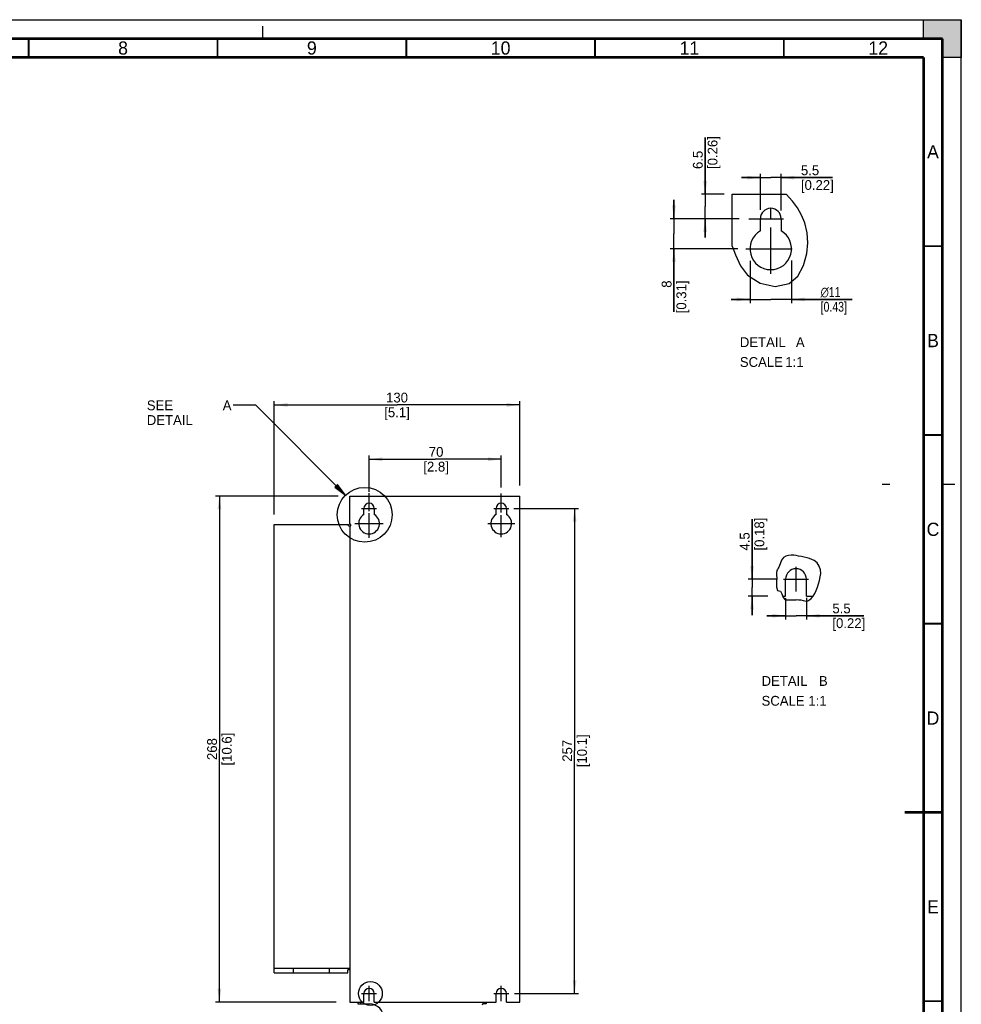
# Model space of a CAD drawing. Header units: millimetres. Extents: x 0 to 594, y 0 to 420.
# Tile 78 of 78: x 345 to 594, y 159 to 420. Entities that reach past the tile are written whole.
import ezdxf

# ---------------------------------------------------------------- set-up
doc = ezdxf.new("R2010")
doc.units = ezdxf.units.MM
doc.header["$LTSCALE"] = 32.67
doc.linetypes.add('CENTER', pattern=[0.6, 0.375, -0.075, 0.075, -0.075])
doc.linetypes.add('DASHED', pattern=[0.2, 0.1, -0.1])
doc.layers.get('0').update_dxf_attribs({"linetype": 'CONTINUOUS'})
doc.layers.add('DEFAULT_1', color=7, linetype='CENTER')
doc.styles.get("Standard").update_dxf_attribs({"font": 'myriadpro-light.otf'})
doc.styles.add('TEXTSTYLE_1', font='gdt', dxfattribs={"width": 0.8})
doc.dimstyles.new('DIMSTYLE_1', dxfattribs={"dimtxt": 2.6, "dimasz": 3.5, "dimexe": 1, "dimexo": 0, "dimgap": 0.65, "dimtad": 1, "dimdsep": 46, "dimtxsty": 'STANDARD', "dimblk": '_FILLED', "dimblk1": '_FILLED', "dimblk2": '_FILLED', "dimcen": 0.09, "dimclrt": 5, "dimadec": 0, "dimazin": 0, "dimtp": 0.1, "dimtm": 0.1, "dimtfac": 1, "dimtofl": 0, "dimtmove": 0, "dimatfit": 3, "dimldrblk": '_FILLED', "dimfxl": 1, "dimtolj": 1, "dimarcsym": 0})

# ---------------------------------------------------------------- blocks, each defined once
blk = doc.blocks.new('_FILLED')
at = {"color": 0, "linetype": 'BYBLOCK'}
blk.add_solid([(0, 0), (-1, 0.143), (-1, -0.143)], dxfattribs=at)
blk = doc.blocks.new('*D2')
at = {"color": 2, "linetype": 'CONTINUOUS'}
for p, q in [((412.06, 314.7), (412.06, 318.95)), ((477.06, 314.7), (477.06, 318.95)), ((412.06, 317.95), (444.56, 317.95)), ((477.06, 317.95), (444.56, 317.95)), ((412.06, 288.9), (412.06, 314.7)), ((477.06, 296.6), (477.06, 314.7))]:
    blk.add_line(p, q, dxfattribs=at)
at = {"color": 2, "linetype": 'CONTINUOUS', "xscale": 3.5, "yscale": 3.5, "zscale": 3.5, "rotation": 180}
blk.add_blockref('_FILLED', (412.06, 317.95), dxfattribs=at)
at = {"color": 2, "linetype": 'CONTINUOUS', "xscale": 3.5, "yscale": 3.5, "zscale": 3.5}
blk.add_blockref('_FILLED', (477.06, 317.95), dxfattribs=at)
at = {"color": 5, "linetype": 'CONTINUOUS', "insert": (444.56, 321.2), "char_height": 2.6, "width": 6.464, "attachment_point": 2, "line_spacing_factor": 0.9}
blk.add_mtext('130\\P[5.1]', dxfattribs=at)
blk = doc.blocks.new('*D3')
at = {"color": 2, "linetype": 'CONTINUOUS'}
for p, q in [((400.77, 293.78), (396.52, 293.78)), ((397.52, 293.78), (397.52, 226.78)), ((428.98, 293.78), (400.77, 293.78)), ((397.52, 159.78), (397.52, 226.78)), ((400.77, 159.78), (396.52, 159.78)), ((428.44, 159.78), (400.77, 159.78))]:
    blk.add_line(p, q, dxfattribs=at)
at = {"color": 2, "linetype": 'CONTINUOUS', "xscale": 3.5, "yscale": 3.5, "zscale": 3.5}
for p, rotation in [((397.52, 293.78), 90), ((397.52, 159.78), 270)]:
    blk.add_blockref('_FILLED', p, dxfattribs=dict(at, rotation=rotation))
at = {"color": 5, "linetype": 'CONTINUOUS', "insert": (394.27, 226.78), "char_height": 2.6, "width": 8.3447, "attachment_point": 2, "rotation": 90, "line_spacing_factor": 0.9}
blk.add_mtext('268\\P[10.6]', dxfattribs=at)
blk = doc.blocks.new('*D5')
at = {"color": 2, "linetype": 'CONTINUOUS'}
for p, q in [((437.16, 300.31), (437.16, 304.56)), ((437.16, 303.56), (454.66, 303.56)), ((472.16, 303.56), (454.66, 303.56)), ((472.16, 300.31), (472.16, 304.56)), ((437.16, 294.96), (437.16, 300.31)), ((472.16, 296.11), (472.16, 300.31))]:
    blk.add_line(p, q, dxfattribs=at)
at = {"color": 2, "linetype": 'CONTINUOUS', "xscale": 3.5, "yscale": 3.5, "zscale": 3.5, "rotation": 180}
blk.add_blockref('_FILLED', (437.16, 303.56), dxfattribs=at)
at = {"color": 2, "linetype": 'CONTINUOUS', "xscale": 3.5, "yscale": 3.5, "zscale": 3.5}
blk.add_blockref('_FILLED', (472.16, 303.56), dxfattribs=at)
at = {"color": 5, "linetype": 'CONTINUOUS', "insert": (454.91, 306.81), "char_height": 2.6, "width": 6.464, "attachment_point": 2, "line_spacing_factor": 0.9}
blk.add_mtext('70\\P[2.8]', dxfattribs=at)
blk = doc.blocks.new('*D6')
at = {"color": 2, "linetype": 'CONTINUOUS'}
for p, q in [((517.9, 367.28), (517.9, 372.28)), ((517.9, 372.28), (517.9, 363.28)), ((521.15, 367.28), (516.9, 367.28)), ((535.16, 367.28), (521.15, 367.28)), ((517.9, 342.57), (517.9, 363.28)), ((521.15, 359.28), (516.9, 359.28)), ((517.9, 359.28), (517.9, 342.57)), ((534.83, 359.28), (521.15, 359.28))]:
    blk.add_line(p, q, dxfattribs=at)
at = {"color": 2, "linetype": 'CONTINUOUS', "xscale": 3.5, "yscale": 3.5, "zscale": 3.5}
for p, rotation in [((517.9, 367.28), 270), ((517.9, 359.28), 90)]:
    blk.add_blockref('_FILLED', p, dxfattribs=dict(at, rotation=rotation))
at = {"color": 5, "linetype": 'CONTINUOUS', "insert": (514.65, 350.92), "char_height": 2.6, "width": 8.3447, "attachment_point": 3, "rotation": 90, "line_spacing_factor": 0.9}
blk.add_mtext('8\\P[0.31]', dxfattribs=at)
blk = doc.blocks.new('*D7')
at = {"color": 2, "linetype": 'CONTINUOUS'}
for p, q in [((475.46, 290.53), (492.59, 290.53)), ((491.59, 290.53), (491.59, 226.28)), ((491.59, 162.03), (491.59, 226.28)), ((475.65, 162.03), (492.59, 162.03))]:
    blk.add_line(p, q, dxfattribs=at)
at = {"color": 2, "linetype": 'CONTINUOUS', "xscale": 3.5, "yscale": 3.5, "zscale": 3.5}
for p, rotation in [((491.59, 290.53), 90), ((491.59, 162.03), 270)]:
    blk.add_blockref('_FILLED', p, dxfattribs=dict(at, rotation=rotation))
at = {"color": 5, "linetype": 'CONTINUOUS', "insert": (488.34, 226.33), "char_height": 2.6, "width": 8.3447, "attachment_point": 2, "rotation": 90, "line_spacing_factor": 0.9}
blk.add_mtext('257\\P[10.1]', dxfattribs=at)
blk = doc.blocks.new('*D8')
at = {"color": 2, "linetype": 'CONTINUOUS'}
for p, q in [((526.17, 373.78), (526.17, 388.79)), ((526.17, 388.79), (526.17, 370.53)), ((529.42, 373.78), (525.17, 373.78)), ((531.21, 373.78), (529.42, 373.78)), ((526.17, 362.28), (526.17, 370.53)), ((529.42, 367.28), (525.17, 367.28)), ((526.17, 367.28), (526.17, 362.28)), ((531.42, 367.28), (529.42, 367.28))]:
    blk.add_line(p, q, dxfattribs=at)
at = {"color": 2, "linetype": 'CONTINUOUS', "xscale": 3.5, "yscale": 3.5, "zscale": 3.5}
for p, rotation in [((526.17, 373.78), 270), ((526.17, 367.28), 90)]:
    blk.add_blockref('_FILLED', p, dxfattribs=dict(at, rotation=rotation))
at = {"color": 5, "linetype": 'CONTINUOUS', "insert": (522.92, 380.45), "char_height": 2.6, "width": 8.3447, "attachment_point": 1, "rotation": 90, "line_spacing_factor": 0.9}
blk.add_mtext('6.5\\P[0.26]', dxfattribs=at)
blk = doc.blocks.new('*D9')
at = {"color": 2, "linetype": 'CONTINUOUS'}
for p, q in [((547.48, 266.73), (547.48, 261.09)), ((552.98, 266.82), (552.98, 261.09)), ((547.48, 262.09), (542.48, 262.09)), ((542.48, 262.09), (550.23, 262.09)), ((568.2, 262.09), (550.23, 262.09)), ((552.98, 262.09), (568.2, 262.09))]:
    blk.add_line(p, q, dxfattribs=at)
at = {"color": 2, "linetype": 'CONTINUOUS', "xscale": 3.5, "yscale": 3.5, "zscale": 3.5}
blk.add_blockref('_FILLED', (547.48, 262.09), dxfattribs=at)
at = {"color": 2, "linetype": 'CONTINUOUS', "xscale": 3.5, "yscale": 3.5, "zscale": 3.5, "rotation": 180}
blk.add_blockref('_FILLED', (552.98, 262.09), dxfattribs=at)
at = {"color": 5, "linetype": 'CONTINUOUS', "insert": (559.86, 265.34), "char_height": 2.6, "width": 8.3447, "attachment_point": 1, "line_spacing_factor": 0.9}
blk.add_mtext('5.5\\P[0.22]', dxfattribs=at)
blk = doc.blocks.new('*D10')
at = {"color": 2, "linetype": 'CONTINUOUS'}
for p, q in [((538.58, 271.8), (538.58, 287.72)), ((538.58, 287.72), (538.58, 269.55)), ((541.83, 271.8), (537.58, 271.8)), ((545.32, 271.8), (541.83, 271.8)), ((538.58, 262.3), (538.58, 269.55)), ((541.83, 267.3), (537.58, 267.3)), ((538.58, 267.3), (538.58, 262.3)), ((542.79, 267.3), (541.83, 267.3))]:
    blk.add_line(p, q, dxfattribs=at)
at = {"color": 2, "linetype": 'CONTINUOUS', "xscale": 3.5, "yscale": 3.5, "zscale": 3.5}
for p, rotation in [((538.58, 271.8), 270), ((538.58, 267.3), 90)]:
    blk.add_blockref('_FILLED', p, dxfattribs=dict(at, rotation=rotation))
at = {"color": 5, "linetype": 'CONTINUOUS', "insert": (535.33, 279.38), "char_height": 2.6, "width": 8.3447, "attachment_point": 1, "rotation": 90, "line_spacing_factor": 0.9}
blk.add_mtext('4.5\\P[0.18]', dxfattribs=at)
blk = doc.blocks.new('*D11')
at = {"color": 2, "linetype": 'CONTINUOUS'}
for p, q in [((540.79, 374.91), (540.79, 379.16)), ((546.29, 374.91), (546.29, 379.16)), ((540.79, 378.16), (535.79, 378.16)), ((535.79, 378.16), (543.54, 378.16)), ((559.88, 378.16), (543.54, 378.16)), ((546.29, 378.16), (559.88, 378.16)), ((540.79, 369.66), (540.79, 374.91)), ((546.29, 369.45), (546.29, 374.91))]:
    blk.add_line(p, q, dxfattribs=at)
at = {"color": 2, "linetype": 'CONTINUOUS', "xscale": 3.5, "yscale": 3.5, "zscale": 3.5}
blk.add_blockref('_FILLED', (540.79, 378.16), dxfattribs=at)
at = {"color": 2, "linetype": 'CONTINUOUS', "xscale": 3.5, "yscale": 3.5, "zscale": 3.5, "rotation": 180}
blk.add_blockref('_FILLED', (546.29, 378.16), dxfattribs=at)
at = {"color": 5, "linetype": 'CONTINUOUS', "insert": (551.53, 381.41), "char_height": 2.6, "width": 8.3447, "attachment_point": 1, "line_spacing_factor": 0.9}
blk.add_mtext('5.5\\P[0.22]', dxfattribs=at)
blk = doc.blocks.new('*D12')
at = {"color": 2, "linetype": 'CONTINUOUS'}
for p, q in [((538.04, 356.15), (538.04, 344.9)), ((549.04, 356.23), (549.04, 344.9)), ((538.04, 345.9), (533.04, 345.9)), ((533.04, 345.9), (543.54, 345.9)), ((565.09, 345.9), (543.54, 345.9)), ((549.04, 345.9), (565.09, 345.9))]:
    blk.add_line(p, q, dxfattribs=at)
at = {"color": 2, "linetype": 'CONTINUOUS', "xscale": 3.5, "yscale": 3.5, "zscale": 3.5}
blk.add_blockref('_FILLED', (538.04, 345.9), dxfattribs=at)
at = {"color": 2, "linetype": 'CONTINUOUS', "xscale": 3.5, "yscale": 3.5, "zscale": 3.5, "rotation": 180}
blk.add_blockref('_FILLED', (549.04, 345.9), dxfattribs=at)
at = {"color": 5, "linetype": 'CONTINUOUS', "insert": (556.75, 349.15), "char_height": 2.6, "width": 8.3447, "attachment_point": 1, "line_spacing_factor": 0.9, "style": 'TEXTSTYLE_1'}
blk.add_mtext('{\\Fgdt;n}\\Fmyriadpro-light.otf;11\\P[0.43]', dxfattribs=at)

msp = doc.modelspace()

# ---------------------------------------------------------------- hatches: boundary and pattern name
at = {"linetype": 'CONTINUOUS'}
h = msp.add_hatch(color=7, dxfattribs=at)
h.paths.add_polyline_path([(0, 410), (5, 410), (5, 415), (10, 415), (10, 420), (0, 420)])
h.paths.add_polyline_path([(0, 10), (5, 10), (5, 5), (10, 5), (10, 0), (0, 0)])
h.paths.add_polyline_path([(594, 0), (594, 10), (589, 10), (589, 5), (584, 5), (584, 0)])
h.paths.add_polyline_path([(589, 410), (589, 415), (584, 415), (584, 420), (594, 420), (594, 410)])
msp.add_hatch(color=2, dxfattribs=at).paths.add_polyline_path([(428.061, 296.138), (430.882, 294.008), (428.77, 296.843)])

# ---------------------------------------------------------------- linework, layer by layer
at = {"color": 7, "linetype": 'CONTINUOUS'}
for p, q in [((0, 420), (594, 420)), ((584, 420), (594, 420)), ((584, 415), (584, 420)), ((594, 420), (594, 410)), ((594, 0), (594, 420)), ((589, 415), (584, 415)), ((589, 410), (589, 415)), ((594, 410), (589, 410)), ((533.335, 373.784), (547.574, 373.784)), ((533.335, 360.033), (533.335, 373.784)), ((540.785, 364.047), (540.785, 367.284)), ((546.285, 367.284), (546.285, 364.047)), ((432.055, 293.78), (477.055, 293.78)), ((432.055, 286.28), (432.055, 293.78)), ((477.055, 159.78), (477.055, 293.78)), ((435.78, 288.912), (435.78, 290.53)), ((438.53, 290.53), (438.53, 288.912)), ((470.78, 288.912), (470.78, 290.53)), ((473.53, 290.53), (473.53, 288.912)), ((412.055, 286.28), (431.663, 286.28)), ((412.055, 167.53), (412.055, 286.28)), ((431.663, 285.905), (431.663, 286.28)), ((431.663, 285.905), (432.288, 285.905)), ((432.288, 286.28), (432.055, 286.28)), ((432.055, 285.905), (432.055, 159.78)), ((432.288, 285.905), (432.288, 286.28)), ((547.481, 267.303), (547.481, 271.803)), ((552.981, 267.303), (552.981, 271.803)), ((546.68, 267.303), (547.481, 267.303)), ((547.359, 266.303), (550.231, 266.303)), ((552.981, 267.303), (554.762, 267.303)), ((412.055, 168.78), (432.055, 168.78)), ((412.055, 167.53), (431.555, 167.53)), ((417.071, 168.78), (417.071, 167.53)), ((426.571, 168.78), (426.571, 167.53)), ((432.055, 168.28), (431.555, 168.28)), ((431.555, 167.53), (431.555, 168.28)), ((435.78, 159.78), (435.78, 162.03)), ((438.53, 159.78), (438.53, 162.03)), ((470.78, 159.78), (470.78, 162.03)), ((473.53, 159.78), (473.53, 162.03)), ((432.055, 159.78), (435.78, 159.78)), ((434.155, 159.78), (434.155, 159.28)), ((434.155, 159.28), (437.155, 159.28)), ((438.53, 159.78), (470.78, 159.78)), ((468.155, 159.28), (467.405, 159.28)), ((468.155, 159.78), (468.155, 159.28)), ((473.53, 159.78), (477.055, 159.78))]:
    msp.add_line(p, q, dxfattribs=at)
at = {"color": 7, "linetype": 'DASHED'}
for p, q in [((409, 415), (409, 420)), ((589, 297), (594, 297))]:
    msp.add_line(p, q, dxfattribs=at)
at = {"color": 2, "linetype": 'CONTINUOUS'}
for p, q in [((549.336, 371.934), (547.574, 373.784)), ((550.64, 370.128), (549.336, 371.934)), ((551.719, 368.188), (550.64, 370.128)), ((552.54, 366.147), (551.719, 368.188)), ((553.152, 363.552), (552.54, 366.147)), ((553.325, 360.862), (553.152, 363.552)), ((533.335, 360.033), (534.233, 357.719)), ((553.056, 358.086), (553.325, 360.862)), ((534.233, 357.719), (535.496, 354.792)), ((552.192, 354.902), (553.056, 358.086)), ((535.496, 354.792), (537.349, 352.299)), ((550.668, 352.092), (552.192, 354.902)), ((537.349, 352.299), (540.707, 350.211)), ((540.707, 350.211), (544.703, 349.366)), ((544.703, 349.366), (548.406, 350.129)), ((548.406, 350.129), (550.668, 352.092)), ((407.198, 317.847), (401.198, 317.847)), ((430.882, 294.008), (407.198, 317.847)), ((428.77, 296.843), (428.061, 296.138)), ((428.061, 296.138), (430.882, 294.008)), ((430.882, 294.008), (428.77, 296.843)), ((573, 297), (575.1, 297)), ((546.409, 276.784), (546.072, 275.885)), ((546.905, 277.519), (546.409, 276.784)), ((547.487, 277.884), (546.905, 277.519)), ((548.195, 278.085), (547.487, 277.884)), ((548.946, 278.151), (548.195, 278.085)), ((549.612, 278.12), (548.946, 278.151)), ((550.256, 278.029), (549.612, 278.12)), ((550.89, 277.908), (550.256, 278.029)), ((551.649, 277.756), (550.89, 277.908)), ((552.411, 277.596), (551.649, 277.756)), ((553.174, 277.422), (552.411, 277.596)), ((553.815, 277.256), (553.174, 277.422)), ((554.437, 277.041), (553.815, 277.256)), ((555.021, 276.742), (554.437, 277.041)), ((555.8, 276.079), (555.021, 276.742)), ((545.155, 274.069), (545.041, 273.433)), ((545.307, 274.383), (545.155, 274.069)), ((545.498, 274.684), (545.307, 274.383)), ((545.69, 274.992), (545.498, 274.684)), ((546.072, 275.885), (545.69, 274.992)), ((556.387, 275.224), (555.8, 276.079)), ((556.723, 274.263), (556.387, 275.224)), ((556.778, 273.326), (556.723, 274.263)), ((545.041, 273.433), (545.063, 272.762)), ((545.076, 271.346), (545.058, 270.861)), ((545.063, 272.762), (545.106, 272.125)), ((545.1, 271.746), (545.076, 271.346)), ((545.106, 272.125), (545.1, 271.746)), ((556.197, 270.533), (556.431, 271.444)), ((556.431, 271.444), (556.65, 272.383)), ((556.65, 272.383), (556.778, 273.326)), ((545.058, 270.861), (545.096, 269.74)), ((545.096, 269.74), (545.286, 268.792)), ((545.286, 268.792), (545.69, 268.674)), ((545.69, 268.674), (545.706, 268.69)), ((545.706, 268.69), (545.722, 268.706)), ((545.722, 268.706), (545.738, 268.722)), ((545.738, 268.722), (546.138, 268.653)), ((546.138, 268.653), (546.455, 267.888)), ((555.231, 268.013), (555.605, 268.771)), ((555.605, 268.771), (555.932, 269.641)), ((555.932, 269.641), (556.197, 270.533)), ((546.455, 267.888), (546.807, 266.973)), ((546.807, 266.973), (547.359, 266.303)), ((552.883, 265.851), (553.521, 266.17)), ((553.521, 266.17), (554.195, 266.681)), ((554.195, 266.681), (554.765, 267.306)), ((554.765, 267.306), (555.231, 268.013))]:
    msp.add_line(p, q, dxfattribs=at)
at = {"color": 9, "linetype": 'CONTINUOUS'}
for p, q in [((434.905, 159.78), (434.905, 159.28)), ((467.405, 159.78), (467.405, 159.28))]:
    msp.add_line(p, q, dxfattribs=at)
at = {"color": 7, "linetype": 'CONTINUOUS'}
for points, const_width in [([(589, 415), (15, 415)], 0.7), ([(347, 410), (347, 415)], 0.5), ([(397, 410), (397, 415)], 0.5), ([(447, 410), (447, 415)], 0.5), ([(497, 410), (497, 415)], 0.5), ([(547, 410), (547, 415)], 0.5), ([(589, 5), (589, 415)], 0.7), ([(20, 410), (584, 410)], 0.7), ([(584, 10), (584, 410)], 0.7), ([(584, 360), (589, 360)], 0.5), ([(584, 310), (589, 310)], 0.5), ([(584, 260), (589, 260)], 0.5), ([(589, 210), (579, 210)], 0.7), ([(584, 160), (589, 160)], 0.5)]:
    msp.add_lwpolyline(points, dxfattribs=dict(at, const_width=const_width))
at = {"color": 2, "linetype": 'CONTINUOUS'}
for centre, radius in [((436.004, 288.853), 7.267), ((437.499, 162.039), 3.161)]:
    msp.add_circle(centre, radius, dxfattribs=at)
at = {"color": 7, "linetype": 'CONTINUOUS'}
for centre, radius, start, end in [((543.535, 367.284), 2.75, 0, 180), ((543.535, 359.284), 5.5, 120, 60), ((437.155, 290.53), 1.375, 0, 180), ((472.155, 290.53), 1.375, 0, 180), ((437.155, 286.53), 2.75, 120, 60), ((472.155, 286.53), 2.75, 120, 60), ((550.231, 271.803), 2.75, 0, 180), ((550.231, 258.303), 8, 70.64095, 90), ((437.155, 162.03), 1.375, 0, 180), ((472.155, 162.03), 1.375, 0, 180), ((437.155, 155.28), 4, 270, 90), ((467.405, 158.98), 0.3, 90, 180)]:
    msp.add_arc(centre, radius, start, end, dxfattribs=at)
at = {"layer": 'DEFAULT_1', "color": 7, "linetype": 'CENTER'}
for p, q in [((543.535, 352.702), (543.535, 370.636)), ((537.69, 367.284), (546.888, 367.284)), ((536.953, 359.284), (550.118, 359.284)), ((437.155, 289.838), (437.155, 294.614)), ((472.155, 289.475), (472.155, 294.485)), ((435.155, 290.53), (439.155, 290.53)), ((470.155, 290.53), (474.155, 290.53)), ((437.155, 282.78), (437.155, 289.242)), ((472.155, 282.955), (472.155, 288.747)), ((433.405, 286.53), (440.905, 286.53)), ((468.58, 286.53), (475.73, 286.53)), ((550.231, 268.521), (550.231, 275.085)), ((546.95, 271.803), (553.513, 271.803)), ((435.155, 162.03), (439.155, 162.03)), ((437.155, 160.03), (437.155, 164.03)), ((470.155, 162.03), (474.155, 162.03)), ((472.155, 160.03), (472.155, 164.03))]:
    msp.add_line(p, q, dxfattribs=at)

# ---------------------------------------------------------------- texts
at = {"color": 5, "linetype": 'CONTINUOUS', "line_spacing_factor": 0.9}
for s, insert, char_height, width, attachment_point in [('8', (372, 414.25), 3.5, 2.53162, 2), ('9', (422, 414.25), 3.5, 2.53162, 2), ('10', (472, 414.25), 3.5, 5.06324, 2), ('11', (522, 414.25), 3.5, 5.06324, 2), ('12', (572, 414.25), 3.5, 5.06324, 2), ('A', (586.5, 386.75), 3.5, 3.02964, 2), ('B', (586.5, 336.75), 3.5, 2.61462, 2), ('DETAIL  ', (535.349, 335.87), 2.6, 12.5581, 1), ('A', (550.189, 335.87), 2.6, 2.25059, 1), ('SCALE  ', (535.349, 330.62), 2.6, 11.44822, 1), ('1:1', (547.389, 330.62), 2.6, 4.42925, 1), ('SEE DETAIL  ', (378.29, 319.147), 2.6, 18.78577, 1), ('A', (398.398, 319.147), 2.6, 2.25059, 1), ('C', (586.5, 286.75), 3.5, 2.96047, 2), ('DETAIL  ', (541.102, 246.124), 2.6, 12.5581, 1), ('B', (556.288, 246.124), 2.6, 1.94229, 1), ('SCALE  ', (541.102, 240.874), 2.6, 11.44822, 1), ('1:1', (553.488, 240.874), 2.6, 4.42925, 1), ('D', (586.5, 236.75), 3.5, 3.36166, 2), ('E', (586.5, 186.75), 3.5, 2.42095, 2)]:
    msp.add_mtext(s, dxfattribs=dict(at, insert=insert, char_height=char_height, width=width, attachment_point=attachment_point))

# ---------------------------------------------------------------- dimensions: what is measured, and where the dimension line sits
at = {"color": 2, "linetype": 'CONTINUOUS'}
for base, p1, p2, angle, text, picture, middle in [((526.168, 367.284), (531.208, 373.784), (531.416, 367.284), 270, '6.5\\P[0.26]', '*D8', (526.168, 384.619)), ((517.898, 359.284), (535.155, 367.284), (534.834, 359.284), 270, '8\\P[0.31]', '*D6', (517.898, 346.744)), ((538.035, 345.897), (549.035, 356.23), (538.035, 356.145), 180, '%%c11\\P[0.43]', '*D12', (560.922, 345.897)), ((397.519, 293.78), (428.437, 159.78), (428.985, 293.78), 90, '268\\P[10.6]', '*D3', (397.519, 226.78)), ((491.59, 162.03), (475.461, 290.53), (475.653, 162.03), 270, '257\\P[10.1]', '*D7', (491.59, 226.334)), ((538.584, 271.803), (542.787, 267.303), (545.315, 271.803), 90, '4.5\\P[0.18]', '*D10', (538.584, 283.547))]:
    dim = msp.add_linear_dim(base=base, p1=p1, p2=p2, angle=angle, text=text, dimstyle='DIMSTYLE_1', override={"dimtad": 4}, dxfattribs=at)
    dim.commit()
    dim.dimension.update_dxf_attribs({"geometry": picture, "text_midpoint": middle, "dimtype": 160})
for base, p1, p2, text, picture, middle in [((546.285, 378.155), (540.785, 369.664), (546.285, 369.446), '5.5\\P[0.22]', '*D11', (555.707, 378.155)), ((477.055, 317.949), (412.055, 288.899), (477.055, 296.602), '130\\P[5.1]', '*D2', (444.555, 317.949)), ((472.155, 303.557), (437.155, 294.96), (472.155, 296.108), '70\\P[2.8]', '*D5', (454.906, 303.557)), ((552.981, 262.085), (547.481, 266.735), (552.981, 266.822), '5.5\\P[0.22]', '*D9', (564.028, 262.085))]:
    dim = msp.add_linear_dim(base=base, p1=p1, p2=p2, text=text, dimstyle='DIMSTYLE_1', override={"dimtad": 4}, dxfattribs=at)
    dim.commit()
    dim.dimension.update_dxf_attribs({"geometry": picture, "text_midpoint": middle, "dimtype": 160})

doc.saveas('drawing.dxf')
